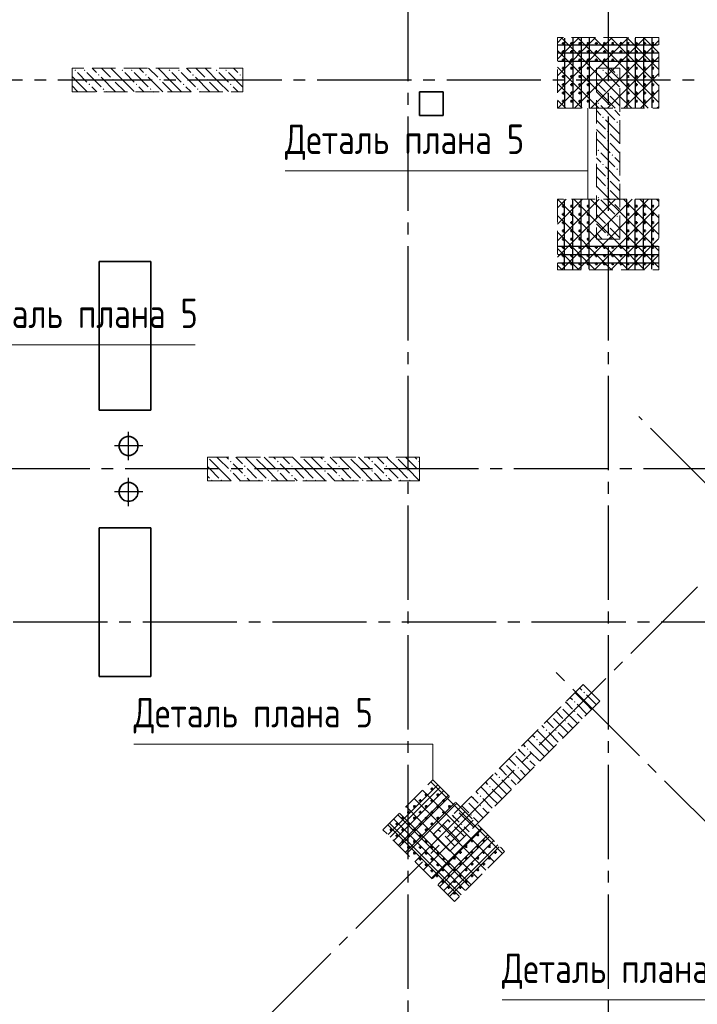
# Model space of a CAD drawing. Header units: millimetres. Extents: x 40580 to 1930067, y -240640 to 81020.
# Tile 190 of 256: x 682829 to 688580, y -219083 to -210728. Entities that reach past the tile are written whole.
import ezdxf

# ---------------------------------------------------------------- set-up
doc = ezdxf.new("R2010")
doc.units = ezdxf.units.MM
for name, pattern in [('______2', [270, 200, -70]), ('______5', [1100, 800, -100, 100, -100]), ('CENTER', [2, 1.25, -0.25, 0.25, -0.25])]:
    doc.linetypes.add(name, pattern=pattern)
for name, color, linetype, lineweight in [('Standard', 7, 'Continuous', 25), ('Вспомогательная арматура', 52, 'Continuous', 25), ('ЖБ Перекрытие верхний уровень', 7, 'Continuous', 35), ('ОСИ', 7, 'CENTER', 15), ('Примечания', 7, 'Continuous', 13)]:
    doc.layers.add(name, color=color, linetype=linetype, lineweight=lineweight)
doc.layers.add('ЖБ Пилон', color=7, linetype='______2', lineweight=13, true_color=0xa0a0a0)
doc.styles.add('GOST 2.304', font='isocpeur.ttf', dxfattribs={"width": 0.8})

msp = doc.modelspace()

# ---------------------------------------------------------------- hatches: boundary and pattern name
at = {"layer": 'ЖБ Пилон', "linetype": 'Continuous', "lineweight": -3, "transparency": 33554687}
for points in [[(683293.7, -211157.3), (683300.2, -211150.8), (683306.7, -211157.3), (683300.2, -211163.8)], [(683373.7, -211157.3), (683380.2, -211150.8), (683386.7, -211157.3), (683380.2, -211163.8)], [(683493.7, -211197.3), (683500.2, -211190.8), (683506.7, -211197.3), (683500.2, -211203.8)], [(683693.7, -211157.3), (683700.2, -211150.8), (683706.7, -211157.3), (683700.2, -211163.8)], [(683773.7, -211157.3), (683780.2, -211150.8), (683786.7, -211157.3), (683780.2, -211163.8)], [(683893.7, -211197.3), (683900.2, -211190.8), (683906.7, -211197.3), (683900.2, -211203.8)], [(684093.7, -211157.3), (684100.2, -211150.8), (684106.7, -211157.3), (684100.2, -211163.8)], [(684173.7, -211157.3), (684180.2, -211150.8), (684186.7, -211157.3), (684180.2, -211163.8)], [(684293.7, -211197.3), (684300.2, -211190.8), (684306.7, -211197.3), (684300.2, -211203.8)], [(684493.7, -211157.3), (684500.2, -211150.8), (684506.7, -211157.3), (684500.2, -211163.8)], [(684573.7, -211157.3), (684580.2, -211150.8), (684586.7, -211157.3), (684580.2, -211163.8)], [(684693.7, -211197.3), (684700.2, -211190.8), (684706.7, -211197.3), (684700.2, -211203.8)], [(687773.7, -211157.3), (687780.2, -211150.8), (687786.7, -211157.3), (687780.2, -211163.8)], [(687893.7, -211197.3), (687900.2, -211190.8), (687906.7, -211197.3), (687900.2, -211203.8)], [(683413.7, -211277.3), (683420.2, -211270.8), (683426.7, -211277.3), (683420.2, -211283.8)], [(683613.7, -211237.3), (683620.2, -211230.8), (683626.7, -211237.3), (683620.2, -211243.8)], [(683813.7, -211277.3), (683820.2, -211270.8), (683826.7, -211277.3), (683820.2, -211283.8)], [(684013.7, -211237.3), (684020.2, -211230.8), (684026.7, -211237.3), (684020.2, -211243.8)], [(684213.7, -211277.3), (684220.2, -211270.8), (684226.7, -211277.3), (684220.2, -211283.8)], [(684413.7, -211237.3), (684420.2, -211230.8), (684426.7, -211237.3), (684420.2, -211243.8)], [(684613.7, -211277.3), (684620.2, -211270.8), (684626.7, -211277.3), (684620.2, -211283.8)], [(687813.7, -211277.3), (687820.2, -211270.8), (687826.7, -211277.3), (687820.2, -211283.8)], [(683533.7, -211317.3), (683540.2, -211310.8), (683546.7, -211317.3), (683540.2, -211323.8)], [(683933.7, -211317.3), (683940.2, -211310.8), (683946.7, -211317.3), (683940.2, -211323.8)], [(684333.7, -211317.3), (684340.2, -211310.8), (684346.7, -211317.3), (684340.2, -211323.8)], [(687813.7, -211357.3), (687820.2, -211350.8), (687826.7, -211357.3), (687820.2, -211363.8)], [(687733.7, -211437.3), (687740.2, -211430.8), (687746.7, -211437.3), (687740.2, -211443.8)], [(687853.7, -211477.3), (687860.2, -211470.8), (687866.7, -211477.3), (687860.2, -211483.8)], [(687773.7, -211557.3), (687780.2, -211550.8), (687786.7, -211557.3), (687780.2, -211563.8)], [(687893.7, -211597.3), (687900.2, -211590.8), (687906.7, -211597.3), (687900.2, -211603.8)], [(687813.7, -211677.3), (687820.2, -211670.8), (687826.7, -211677.3), (687820.2, -211683.8)], [(687813.7, -211757.3), (687820.2, -211750.8), (687826.7, -211757.3), (687820.2, -211763.8)], [(687733.7, -211837.3), (687740.2, -211830.8), (687746.7, -211837.3), (687740.2, -211843.8)], [(687773.7, -211957.3), (687780.2, -211950.8), (687786.7, -211957.3), (687780.2, -211963.8)], [(687853.7, -211877.3), (687860.2, -211870.8), (687866.7, -211877.3), (687860.2, -211883.8)], [(687893.7, -211997.3), (687900.2, -211990.8), (687906.7, -211997.3), (687900.2, -212003.8)], [(687813.7, -212077.3), (687820.2, -212070.8), (687826.7, -212077.3), (687820.2, -212083.8)], [(687813.7, -212157.3), (687820.2, -212150.8), (687826.7, -212157.3), (687820.2, -212163.8)], [(687733.7, -212237.3), (687740.2, -212230.8), (687746.7, -212237.3), (687740.2, -212243.8)], [(687853.7, -212277.3), (687860.2, -212270.8), (687866.7, -212277.3), (687860.2, -212283.8)], [(687773.7, -212357.3), (687780.2, -212350.8), (687786.7, -212357.3), (687780.2, -212363.8)], [(687893.7, -212397.3), (687900.2, -212390.8), (687906.7, -212397.3), (687900.2, -212403.8)], [(687813.7, -212477.3), (687820.2, -212470.8), (687826.7, -212477.3), (687820.2, -212483.8)], [(687813.7, -212557.3), (687820.2, -212550.8), (687826.7, -212557.3), (687820.2, -212563.8)], [(684423.6, -214440.4), (684423.3, -214440.7), (684423.3, -214440.4)], [(684823.6, -214440.4), (684820.2, -214443.8), (684816.9, -214440.4)], [(685223.6, -214440.4), (685220.2, -214443.8), (685216.9, -214440.4)], [(685623.6, -214440.4), (685620.2, -214443.8), (685616.9, -214440.4)], [(686023.6, -214440.4), (686020.2, -214443.8), (686016.9, -214440.4)], [(684613.7, -214477.3), (684620.2, -214470.8), (684626.7, -214477.3), (684620.2, -214483.8)], [(684733.7, -214517.3), (684740.2, -214510.8), (684746.7, -214517.3), (684740.2, -214523.8)], [(685013.7, -214477.3), (685020.2, -214470.8), (685026.7, -214477.3), (685020.2, -214483.8)], [(685133.7, -214517.3), (685140.2, -214510.8), (685146.7, -214517.3), (685140.2, -214523.8)], [(685413.7, -214477.3), (685420.2, -214470.8), (685426.7, -214477.3), (685420.2, -214483.8)], [(685533.7, -214517.3), (685540.2, -214510.8), (685546.7, -214517.3), (685540.2, -214523.8)], [(685813.7, -214477.3), (685820.2, -214470.8), (685826.7, -214477.3), (685820.2, -214483.8)], [(685933.7, -214517.3), (685940.2, -214510.8), (685946.7, -214517.3), (685940.2, -214523.8)], [(686213.7, -214477.3), (686220.2, -214470.8), (686223.3, -214473.8), (686223.3, -214480.7), (686220.2, -214483.8)], [(684613.7, -214557.3), (684620.2, -214550.8), (684626.7, -214557.3), (684620.2, -214563.8)], [(684733.7, -214597.3), (684740.2, -214590.8), (684746.7, -214597.3), (684740.2, -214603.8)], [(685013.7, -214557.3), (685020.2, -214550.8), (685026.7, -214557.3), (685020.2, -214563.8)], [(685133.7, -214597.3), (685140.2, -214590.8), (685146.7, -214597.3), (685140.2, -214603.8)], [(685413.7, -214557.3), (685420.2, -214550.8), (685426.7, -214557.3), (685420.2, -214563.8)], [(685533.7, -214597.3), (685540.2, -214590.8), (685546.7, -214597.3), (685540.2, -214603.8)], [(685813.7, -214557.3), (685820.2, -214550.8), (685826.7, -214557.3), (685820.2, -214563.8)], [(685933.7, -214597.3), (685940.2, -214590.8), (685946.7, -214597.3), (685940.2, -214603.8)], [(686213.7, -214557.3), (686220.2, -214550.8), (686223.3, -214553.8), (686223.3, -214560.7), (686220.2, -214563.8)], [(684453.7, -214637.3), (684460.2, -214630.8), (684466.7, -214637.3), (684463.6, -214640.4), (684456.9, -214640.4)], [(684533.7, -214637.3), (684540.2, -214630.8), (684546.7, -214637.3), (684543.6, -214640.4), (684536.9, -214640.4)], [(684853.7, -214637.3), (684860.2, -214630.8), (684866.7, -214637.3), (684863.6, -214640.4), (684856.9, -214640.4)], [(684933.7, -214637.3), (684940.2, -214630.8), (684946.7, -214637.3), (684943.6, -214640.4), (684936.9, -214640.4)], [(685253.7, -214637.3), (685260.2, -214630.8), (685266.7, -214637.3), (685263.6, -214640.4), (685256.9, -214640.4)], [(685333.7, -214637.3), (685340.2, -214630.8), (685346.7, -214637.3), (685343.6, -214640.4), (685336.9, -214640.4)], [(685653.7, -214637.3), (685660.2, -214630.8), (685666.7, -214637.3), (685663.6, -214640.4), (685656.9, -214640.4)], [(685733.7, -214637.3), (685740.2, -214630.8), (685746.7, -214637.3), (685743.6, -214640.4), (685736.9, -214640.4)], [(686053.7, -214637.3), (686060.2, -214630.8), (686066.7, -214637.3), (686063.6, -214640.4), (686056.9, -214640.4)], [(686133.7, -214637.3), (686140.2, -214630.8), (686146.7, -214637.3), (686143.6, -214640.4), (686136.9, -214640.4)], [(687613.7, -216437.3), (687620.2, -216430.8), (687626.7, -216437.3), (687620.2, -216443.8)], [(687533.7, -216517.3), (687540.2, -216510.8), (687546.7, -216517.3), (687540.2, -216523.8)], [(687424.8, -216555.4), (687426.7, -216557.3), (687420.2, -216563.8), (687418.3, -216561.9)], [(687533.7, -216597.3), (687540.2, -216590.8), (687546.7, -216597.3), (687540.2, -216603.8)], [(687344.8, -216635.4), (687346.7, -216637.3), (687340.2, -216643.8), (687338.3, -216641.9)], [(687453.7, -216677.3), (687460.2, -216670.8), (687466.7, -216677.3), (687460.2, -216683.8)], [(687293.7, -216757.3), (687300.2, -216750.8), (687306.7, -216757.3), (687300.2, -216763.8)], [(687373.7, -216757.3), (687380.2, -216750.8), (687386.7, -216757.3), (687380.2, -216763.8)], [(687213.7, -216837.3), (687220.2, -216830.8), (687226.7, -216837.3), (687220.2, -216843.8)], [(687024.8, -216955.4), (687026.7, -216957.3), (687020.2, -216963.8), (687018.3, -216961.9)], [(687133.7, -216917.3), (687140.2, -216910.8), (687146.7, -216917.3), (687140.2, -216923.8)], [(686944.8, -217035.4), (686946.7, -217037.3), (686940.2, -217043.8), (686938.3, -217041.9)], [(687133.7, -216997.3), (687140.2, -216990.8), (687146.7, -216997.3), (687140.2, -217003.8)], [(687053.7, -217077.3), (687060.2, -217070.8), (687066.7, -217077.3), (687060.2, -217083.8)], [(686893.7, -217157.3), (686900.2, -217150.8), (686906.7, -217157.3), (686900.2, -217163.8)], [(686973.7, -217157.3), (686980.2, -217150.8), (686986.7, -217157.3), (686980.2, -217163.8)], [(686813.7, -217237.3), (686820.2, -217230.8), (686826.7, -217237.3), (686820.2, -217243.8)], [(686624.8, -217355.4), (686626.7, -217357.3), (686620.2, -217363.8), (686618.3, -217361.9)], [(686733.7, -217317.3), (686740.2, -217310.8), (686746.7, -217317.3), (686740.2, -217323.8)], [(686544.8, -217435.4), (686546.7, -217437.3), (686540.2, -217443.8), (686538.3, -217441.9)], [(686733.7, -217397.3), (686740.2, -217390.8), (686746.7, -217397.3), (686740.2, -217403.8)], [(686653.7, -217477.3), (686660.2, -217470.8), (686666.7, -217477.3), (686660.2, -217483.8)], [(686413.7, -217637.3), (686420.2, -217630.8), (686426.7, -217637.3), (686420.2, -217643.8)], [(686493.7, -217557.3), (686500.2, -217550.8), (686506.7, -217557.3), (686500.2, -217563.8)], [(686573.7, -217557.3), (686580.2, -217550.8), (686586.7, -217557.3), (686580.2, -217563.8)]]:
    msp.add_hatch(color=7, dxfattribs=at).paths.add_polyline_path(points, flags=16)

# ---------------------------------------------------------------- linework, layer by layer
at = {"color": 7, "linetype": 'Continuous', "lineweight": 50, "transparency": 33554687}
for centre in [(687443.3, -210930.4), (687513.3, -210930.4), (687583.3, -210930.4), (687653.3, -210930.4), (687723.3, -210930.4), (687793.3, -210930.4), (687863.3, -210930.4), (687933.3, -210930.4), (687993.3, -210930.4), (688063.3, -210930.4), (688133.3, -210930.4), (688203.3, -210930.4), (687443.3, -211000.4), (687513.3, -211000.4), (687583.3, -211000.4), (687653.3, -211000.4), (687723.3, -211000.4), (687793.3, -211000.4), (687863.3, -211000.4), (687933.3, -211000.4), (687993.3, -211000.4), (688063.3, -211000.4), (688133.3, -211000.4), (688203.3, -211000.4), (687443.3, -211070.4), (687513.3, -211070.4), (687583.3, -211070.4), (687653.3, -211070.4), (687723.3, -211070.4), (687793.3, -211070.4), (687863.3, -211070.4), (687933.3, -211070.4), (687993.3, -211070.4), (688063.3, -211070.4), (688133.3, -211070.4), (688203.3, -211070.4), (687443.3, -211140.4), (687513.3, -211140.4), (687583.3, -211140.4), (687653.3, -211140.4), (687993.3, -211140.4), (688063.3, -211140.4), (688133.3, -211140.4), (688203.3, -211140.4), (687443.3, -211210.4), (687443.3, -211280.4), (687513.3, -211210.4), (687513.3, -211280.4), (687583.3, -211210.4), (687583.3, -211280.4), (687653.3, -211210.4), (687653.3, -211280.4), (687993.3, -211210.4), (687993.3, -211280.4), (688063.3, -211210.4), (688063.3, -211280.4), (688133.3, -211210.4), (688133.3, -211280.4), (688203.3, -211210.4), (688203.3, -211280.4), (687443.3, -211350.4), (687513.3, -211350.4), (687583.3, -211350.4), (687653.3, -211350.4), (687993.3, -211350.4), (688063.3, -211350.4), (688133.3, -211350.4), (688203.3, -211350.4), (687443.3, -211420.4), (687513.3, -211420.4), (687583.3, -211420.4), (687653.3, -211420.4), (687993.3, -211420.4), (688063.3, -211420.4), (688133.3, -211420.4), (688203.3, -211420.4), (687443.3, -212310.4), (687513.3, -212310.4), (687583.3, -212310.4), (687653.3, -212310.4), (687993.3, -212310.4), (688063.3, -212310.4), (688133.3, -212310.4), (688203.3, -212310.4), (687443.3, -212380.4), (687443.3, -212450.4), (687513.3, -212380.4), (687513.3, -212450.4), (687583.3, -212380.4), (687583.3, -212450.4), (687653.3, -212380.4), (687653.3, -212450.4), (687993.3, -212380.4), (687993.3, -212450.4), (688063.3, -212380.4), (688063.3, -212450.4), (688133.3, -212380.4), (688133.3, -212450.4), (688203.3, -212380.4), (688203.3, -212450.4), (687443.3, -212520.4), (687513.3, -212520.4), (687583.3, -212520.4), (687653.3, -212520.4), (687993.3, -212520.4), (688063.3, -212520.4), (688133.3, -212520.4), (688203.3, -212520.4), (687443.3, -212590.4), (687513.3, -212590.4), (687583.3, -212590.4), (687653.3, -212590.4), (687993.3, -212590.4), (688063.3, -212590.4), (688133.3, -212590.4), (688203.3, -212590.4), (687443.3, -212660.4), (687513.3, -212660.4), (687583.3, -212660.4), (687653.3, -212660.4), (687723.3, -212660.4), (687793.3, -212660.4), (687863.3, -212660.4), (687933.3, -212660.4), (687993.3, -212660.4), (688063.3, -212660.4), (688133.3, -212660.4), (688203.3, -212660.4), (687443.3, -212730.4), (687513.3, -212730.4), (687583.3, -212730.4), (687653.3, -212730.4), (687723.3, -212730.4), (687793.3, -212730.4), (687863.3, -212730.4), (687933.3, -212730.4), (687993.3, -212730.4), (688063.3, -212730.4), (688133.3, -212730.4), (688203.3, -212730.4), (687443.3, -212800.4), (687513.3, -212800.4), (687583.3, -212800.4), (687653.3, -212800.4), (687723.3, -212800.4), (687793.3, -212800.4), (687863.3, -212800.4), (687933.3, -212800.4), (687993.3, -212800.4), (688063.3, -212800.4), (688133.3, -212800.4), (688203.3, -212800.4), (686328.8, -217255.4), (686229.8, -217354.4), (686279.3, -217304.9), (686328.8, -217354.4), (686378.3, -217304.9), (686427.8, -217354.4), (686130.8, -217453.4), (686180.3, -217403.9), (686229.8, -217453.4), (686279.3, -217403.9), (686328.8, -217453.4), (686378.3, -217403.9), (686427.8, -217453.4), (686477.3, -217403.9), (686031.8, -217552.4), (686081.3, -217502.9), (686130.8, -217552.4), (686180.3, -217502.9), (686229.8, -217552.4), (686279.3, -217502.9), (686328.8, -217552.4), (686378.3, -217502.9), (685982.3, -217601.9), (686081.3, -217601.9), (686180.3, -217601.9), (686279.3, -217601.9), (686031.8, -217651.4), (686081.3, -217700.9), (686130.8, -217651.4), (686180.3, -217700.9), (686229.8, -217651.4), (686279.3, -217700.9), (686668.2, -217693.8), (686717.7, -217644.3), (686767.2, -217693.8), (686130.8, -217750.4), (686180.3, -217799.9), (686229.8, -217750.4), (686279.3, -217799.9), (686328.8, -217750.4), (686378.3, -217799.9), (686569.2, -217792.8), (686618.7, -217743.3), (686668.2, -217792.8), (686717.7, -217743.3), (686767.2, -217792.8), (686816.7, -217743.3), (686866.2, -217792.8), (686229.8, -217849.4), (686328.8, -217849.4), (686427.8, -217849.4), (686519.7, -217842.3), (686618.7, -217842.3), (686717.7, -217842.3), (686816.7, -217842.3), (686279.3, -217898.9), (686328.8, -217948.4), (686378.3, -217898.9), (686420.7, -217941.3), (686470.2, -217891.8), (686519.7, -217941.3), (686569.2, -217891.8), (686618.7, -217941.3), (686668.2, -217891.8), (686717.7, -217941.3), (686767.2, -217891.8), (686371.2, -217990.8), (686420.7, -218040.3), (686470.2, -217990.8), (686519.7, -218040.3), (686569.2, -217990.8), (686618.7, -218040.3), (686668.2, -217990.8), (686470.2, -218089.8), (686519.7, -218139.3), (686569.2, -218089.8)]:
    msp.add_circle(centre, 5, dxfattribs=at)
at = {"layer": 'Standard', "color": 8, "linetype": '______5', "lineweight": -3, "transparency": 33554687}
for p, q in [((683753.3, -214464.9), (683753.3, -214225.9)), ((683872.8, -214345.4), (683633.8, -214345.4)), ((683753.3, -214854.9), (683753.3, -214615.9)), ((683872.8, -214735.4), (683633.8, -214735.4))]:
    msp.add_line(p, q, dxfattribs=at)
at = {"layer": 'Вспомогательная арматура', "color": 7, "linetype": 'Continuous', "lineweight": 25, "transparency": 33554687}
for p, q in [((687398.3, -210940.4), (688248.3, -210940.4)), ((687453.3, -210885.4), (687453.3, -211475.4)), ((687523.3, -210885.4), (687523.3, -211475.4)), ((687593.3, -210885.4), (687593.3, -211475.4)), ((687663.3, -210885.4), (687663.3, -211475.4)), ((687983.3, -210885.4), (687983.3, -211475.4)), ((688053.3, -210885.4), (688053.3, -211475.4)), ((688123.3, -210885.4), (688123.3, -211475.4)), ((688193.3, -210885.4), (688193.3, -211475.4)), ((687398.3, -211010.4), (688248.3, -211010.4)), ((687398.3, -211080.4), (688248.3, -211080.4)), ((687453.3, -212845.4), (687453.3, -212255.4)), ((687523.3, -212845.4), (687523.3, -212255.4)), ((687593.3, -212845.4), (687593.3, -212255.4)), ((687663.3, -212845.4), (687663.3, -212255.4)), ((687983.3, -212845.4), (687983.3, -212255.4)), ((688053.3, -212845.4), (688053.3, -212255.4)), ((688123.3, -212845.4), (688123.3, -212255.4)), ((688193.3, -212845.4), (688193.3, -212255.4)), ((687398.3, -212650.4), (688248.3, -212650.4)), ((687398.3, -212720.4), (688248.3, -212720.4)), ((687398.3, -212790.4), (688248.3, -212790.4)), ((685957.6, -217640.8), (686374.8, -217223.6)), ((686007.1, -217690.3), (686424.3, -217273.1)), ((686056.6, -217739.8), (686473.8, -217322.6)), ((686106.1, -217789.3), (686523.3, -217372.1)), ((686056.6, -217464), (686657.6, -218065)), ((686007.1, -217513.5), (686608.1, -218114.5)), ((685957.6, -217563), (686558.6, -218164)), ((686332.3, -218015.5), (686749.5, -217598.3)), ((686381.8, -218065), (686799, -217647.8)), ((686431.3, -218114.5), (686848.5, -217697.3)), ((686480.8, -218164), (686898, -217746.8))]:
    msp.add_line(p, q, dxfattribs=at)
at = {"layer": 'ЖБ Перекрытие верхний уровень', "transparency": 33554687}
for p, q in [((686423.3, -211340.4), (686223.3, -211340.4)), ((686223.3, -211340.4), (686223.3, -211540.4)), ((686423.3, -211540.4), (686423.3, -211340.4)), ((686223.3, -211540.4), (686423.3, -211540.4)), ((683943.3, -212780.4), (683503.3, -212780.4)), ((683503.3, -212780.4), (683503.3, -214040.4)), ((683943.3, -214040.4), (683943.3, -212780.4)), ((683503.3, -214040.4), (683603.3, -214040.4)), ((683603.3, -214040.4), (683943.3, -214040.4)), ((683696.2, -214288.4), (683681.4, -214308.8)), ((683716.7, -214273.6), (683696.2, -214288.4)), ((683740.7, -214265.8), (683716.7, -214273.6)), ((683765.9, -214265.8), (683740.7, -214265.8)), ((683789.9, -214273.6), (683765.9, -214265.8)), ((683810.3, -214288.4), (683789.9, -214273.6)), ((683825.1, -214308.8), (683810.3, -214288.4)), ((683681.4, -214308.8), (683673.6, -214332.8)), ((683673.6, -214332.8), (683673.6, -214358)), ((683673.6, -214358), (683681.4, -214382)), ((683832.9, -214332.8), (683825.1, -214308.8)), ((683825.1, -214382), (683832.9, -214358)), ((683832.9, -214358), (683832.9, -214332.8)), ((683681.4, -214382), (683696.2, -214402.5)), ((683696.2, -214402.5), (683716.7, -214417.3)), ((683716.7, -214417.3), (683740.7, -214425.1)), ((683740.7, -214425.1), (683765.9, -214425.1)), ((683765.9, -214425.1), (683789.9, -214417.3)), ((683789.9, -214417.3), (683810.3, -214402.5)), ((683810.3, -214402.5), (683825.1, -214382)), ((683681.4, -214698.8), (683673.6, -214722.8)), ((683696.2, -214678.4), (683681.4, -214698.8)), ((683716.7, -214663.6), (683696.2, -214678.4)), ((683740.7, -214655.8), (683716.7, -214663.6)), ((683765.9, -214655.8), (683740.7, -214655.8)), ((683789.9, -214663.6), (683765.9, -214655.8)), ((683810.3, -214678.4), (683789.9, -214663.6)), ((683825.1, -214698.8), (683810.3, -214678.4)), ((683832.9, -214722.8), (683825.1, -214698.8)), ((683673.6, -214722.8), (683673.6, -214748)), ((683673.6, -214748), (683681.4, -214772.1)), ((683681.4, -214772.1), (683696.2, -214792.5)), ((683696.2, -214792.5), (683716.7, -214807.3)), ((683789.9, -214807.3), (683810.3, -214792.5)), ((683810.3, -214792.5), (683825.1, -214772.1)), ((683825.1, -214772.1), (683832.9, -214748)), ((683832.9, -214748), (683832.9, -214722.8)), ((683716.7, -214807.3), (683740.7, -214815.1)), ((683740.7, -214815.1), (683765.9, -214815.1)), ((683765.9, -214815.1), (683789.9, -214807.3)), ((683943.3, -215040.4), (683503.3, -215040.4)), ((683503.3, -215040.4), (683503.3, -216300.4)), ((683943.3, -216300.4), (683943.3, -215040.4)), ((683503.3, -216300.4), (683943.3, -216300.4))]:
    msp.add_line(p, q, dxfattribs=at)
at = {"layer": 'ЖБ Пилон', "color": 253, "linetype": '______2', "lineweight": 13, "true_color": 0xa0a0a0, "transparency": 33554687}
for p, q in [((684723.3, -211140.4), (683273.3, -211140.4)), ((683273.3, -211140.4), (683273.3, -211340.4)), ((684723.3, -211340.4), (684723.3, -211140.4)), ((687723.3, -211140.4), (687723.3, -212590.4)), ((687923.3, -211140.4), (687723.3, -211140.4)), ((687923.3, -212590.4), (687923.3, -211140.4)), ((683273.3, -211340.4), (684723.3, -211340.4)), ((687723.3, -212590.4), (687923.3, -212590.4)), ((686223.3, -214440.4), (684423.3, -214440.4)), ((684423.3, -214440.4), (684423.3, -214640.4)), ((686223.3, -214640.4), (686223.3, -214440.4)), ((684423.3, -214640.4), (686223.3, -214640.4)), ((687612.2, -216368), (686339.4, -217640.8)), ((687753.6, -216509.4), (687612.2, -216368)), ((686480.8, -217782.2), (687753.6, -216509.4)), ((686339.4, -217640.8), (686480.8, -217782.2))]:
    msp.add_line(p, q, dxfattribs=at)
at = {"layer": 'ЖБ Пилон', "color": 9, "linetype": 'Continuous', "lineweight": -3, "true_color": 0xc7c7c7, "transparency": 33554687}
for p, q in [((683320.2, -211177.3), (683400.2, -211257.3)), ((683400.2, -211177.3), (683520.2, -211297.3)), ((683443.4, -211140.4), (683480.2, -211177.3)), ((683523.4, -211140.4), (683600.2, -211217.3)), ((683720.2, -211257.3), (683603.4, -211140.4)), ((683720.2, -211177.3), (683800.2, -211257.3)), ((683800.2, -211177.3), (683920.2, -211297.3)), ((683843.4, -211140.4), (683880.2, -211177.3)), ((683923.4, -211140.4), (684000.2, -211217.3)), ((684120.2, -211257.3), (684003.4, -211140.4)), ((684120.2, -211177.3), (684200.2, -211257.3)), ((684200.2, -211177.3), (684320.2, -211297.3)), ((684243.4, -211140.4), (684280.2, -211177.3)), ((684323.4, -211140.4), (684400.2, -211217.3)), ((684520.2, -211257.3), (684403.4, -211140.4)), ((684520.2, -211177.3), (684600.2, -211257.3)), ((684600.2, -211177.3), (684720.2, -211297.3)), ((684643.4, -211140.4), (684680.2, -211177.3)), ((687723.3, -211180.3), (687800.2, -211257.3)), ((687800.2, -211177.3), (687920.2, -211297.3)), ((687843.4, -211140.4), (687880.2, -211177.3)), ((683320.2, -211257.3), (683273.3, -211210.3)), ((683320.2, -211257.3), (683400.2, -211337.3)), ((683640.2, -211337.3), (683520.2, -211217.3)), ((683640.2, -211257.3), (683720.2, -211337.3)), ((683720.2, -211257.3), (683800.2, -211337.3)), ((684040.2, -211337.3), (683920.2, -211217.3)), ((684040.2, -211257.3), (684120.2, -211337.3)), ((684120.2, -211257.3), (684200.2, -211337.3)), ((684440.2, -211337.3), (684320.2, -211217.3)), ((684440.2, -211257.3), (684520.2, -211337.3)), ((684520.2, -211257.3), (684600.2, -211337.3)), ((684723.3, -211220.3), (684720.2, -211217.3)), ((687723.3, -211260.3), (687800.2, -211337.3)), ((687923.3, -211220.3), (687920.2, -211217.3)), ((683273.3, -211290.3), (683320.2, -211337.3)), ((683320.2, -211337.3), (683323.4, -211340.4)), ((683480.2, -211337.3), (683440.2, -211297.3)), ((683483.4, -211340.4), (683480.2, -211337.3)), ((683560.2, -211337.3), (683563.4, -211340.4)), ((683640.2, -211337.3), (683643.4, -211340.4)), ((683720.2, -211337.3), (683723.4, -211340.4)), ((683880.2, -211337.3), (683840.2, -211297.3)), ((683883.4, -211340.4), (683880.2, -211337.3)), ((683960.2, -211337.3), (683963.4, -211340.4)), ((684040.2, -211337.3), (684043.4, -211340.4)), ((684120.2, -211337.3), (684123.4, -211340.4)), ((684280.2, -211337.3), (684240.2, -211297.3)), ((684283.4, -211340.4), (684280.2, -211337.3)), ((684360.2, -211337.3), (684363.4, -211340.4)), ((684440.2, -211337.3), (684443.4, -211340.4)), ((684520.2, -211337.3), (684523.4, -211340.4)), ((684680.2, -211337.3), (684640.2, -211297.3)), ((684683.4, -211340.4), (684680.2, -211337.3)), ((687723.3, -211340.3), (687840.2, -211457.3)), ((687880.2, -211337.3), (687840.2, -211297.3)), ((687920.2, -211377.3), (687880.2, -211337.3)), ((687840.2, -211377.3), (687923.3, -211460.3)), ((687760.2, -211537.3), (687723.3, -211500.3)), ((687760.2, -211457.3), (687880.2, -211577.3)), ((687880.2, -211497.3), (687923.3, -211540.3)), ((687723.3, -211580.3), (687800.2, -211657.3)), ((687800.2, -211577.3), (687920.2, -211697.3)), ((687923.3, -211620.3), (687920.2, -211617.3)), ((687723.3, -211660.3), (687800.2, -211737.3)), ((687880.2, -211737.3), (687840.2, -211697.3)), ((687723.3, -211740.3), (687840.2, -211857.3)), ((687840.2, -211777.3), (687923.3, -211860.3)), ((687920.2, -211777.3), (687880.2, -211737.3)), ((687760.2, -211857.3), (687880.2, -211977.3)), ((687760.2, -211937.3), (687723.3, -211900.3)), ((687880.2, -211897.3), (687923.3, -211940.3)), ((687723.3, -211980.3), (687800.2, -212057.3)), ((687800.2, -211977.3), (687920.2, -212097.3)), ((687923.3, -212020.3), (687920.2, -212017.3)), ((687723.3, -212060.3), (687800.2, -212137.3)), ((687880.2, -212137.3), (687840.2, -212097.3)), ((687723.3, -212140.3), (687840.2, -212257.3)), ((687840.2, -212177.3), (687923.3, -212260.3)), ((687920.2, -212177.3), (687880.2, -212137.3)), ((687760.2, -212257.3), (687880.2, -212377.3)), ((687760.2, -212337.3), (687723.3, -212300.3)), ((687880.2, -212297.3), (687923.3, -212340.3)), ((687723.3, -212380.3), (687800.2, -212457.3)), ((687800.2, -212377.3), (687920.2, -212497.3)), ((687923.3, -212420.3), (687920.2, -212417.3)), ((687723.3, -212460.3), (687800.2, -212537.3)), ((687880.2, -212537.3), (687840.2, -212497.3)), ((687723.3, -212540.3), (687773.4, -212590.4)), ((687840.2, -212577.3), (687853.4, -212590.4)), ((687920.2, -212577.3), (687880.2, -212537.3)), ((684440.2, -214457.3), (684520.2, -214537.3)), ((684520.2, -214457.3), (684503.4, -214440.4)), ((684520.2, -214457.3), (684600.2, -214537.3)), ((684583.4, -214440.4), (684600.2, -214457.3)), ((684663.4, -214440.4), (684720.2, -214497.3)), ((684840.2, -214537.3), (684743.4, -214440.4)), ((684840.2, -214457.3), (684920.2, -214537.3)), ((684920.2, -214457.3), (684903.4, -214440.4)), ((684920.2, -214457.3), (685000.2, -214537.3)), ((684983.4, -214440.4), (685000.2, -214457.3)), ((685063.4, -214440.4), (685120.2, -214497.3)), ((685240.2, -214537.3), (685143.4, -214440.4)), ((685240.2, -214457.3), (685320.2, -214537.3)), ((685320.2, -214457.3), (685303.4, -214440.4)), ((685320.2, -214457.3), (685400.2, -214537.3)), ((685383.4, -214440.4), (685400.2, -214457.3)), ((685463.4, -214440.4), (685520.2, -214497.3)), ((685640.2, -214537.3), (685543.4, -214440.4)), ((685640.2, -214457.3), (685720.2, -214537.3)), ((685720.2, -214457.3), (685703.4, -214440.4)), ((685720.2, -214457.3), (685800.2, -214537.3)), ((685783.4, -214440.4), (685800.2, -214457.3)), ((685863.4, -214440.4), (685920.2, -214497.3)), ((686040.2, -214537.3), (685943.4, -214440.4)), ((686040.2, -214457.3), (686120.2, -214537.3)), ((686120.2, -214457.3), (686103.4, -214440.4)), ((686120.2, -214457.3), (686200.2, -214537.3)), ((686183.4, -214440.4), (686200.2, -214457.3)), ((684440.2, -214537.3), (684423.3, -214520.3)), ((684440.2, -214537.3), (684520.2, -214617.3)), ((684520.2, -214537.3), (684623.4, -214640.4)), ((684680.2, -214537.3), (684640.2, -214497.3)), ((684720.2, -214577.3), (684680.2, -214537.3)), ((684760.2, -214537.3), (684840.2, -214617.3)), ((684840.2, -214537.3), (684920.2, -214617.3)), ((684920.2, -214537.3), (685023.4, -214640.4)), ((685080.2, -214537.3), (685040.2, -214497.3)), ((685120.2, -214577.3), (685080.2, -214537.3)), ((685160.2, -214537.3), (685240.2, -214617.3)), ((685240.2, -214537.3), (685320.2, -214617.3)), ((685320.2, -214537.3), (685423.4, -214640.4)), ((685480.2, -214537.3), (685440.2, -214497.3)), ((685520.2, -214577.3), (685480.2, -214537.3)), ((685560.2, -214537.3), (685640.2, -214617.3)), ((685640.2, -214537.3), (685720.2, -214617.3)), ((685720.2, -214537.3), (685823.4, -214640.4)), ((685880.2, -214537.3), (685840.2, -214497.3)), ((685920.2, -214577.3), (685880.2, -214537.3)), ((685960.2, -214537.3), (686040.2, -214617.3)), ((686040.2, -214537.3), (686120.2, -214617.3)), ((686120.2, -214537.3), (686223.3, -214640.3)), ((684423.3, -214600.3), (684440.2, -214617.3)), ((684640.2, -214577.3), (684703.4, -214640.4)), ((684760.2, -214617.3), (684783.4, -214640.4)), ((685040.2, -214577.3), (685103.4, -214640.4)), ((685160.2, -214617.3), (685183.4, -214640.4)), ((685440.2, -214577.3), (685503.4, -214640.4)), ((685560.2, -214617.3), (685583.4, -214640.4)), ((685840.2, -214577.3), (685903.4, -214640.4)), ((685960.2, -214617.3), (685983.4, -214640.4)), ((687640.2, -216537.3), (687541.6, -216438.6)), ((687581.6, -216398.6), (687600.2, -216417.3)), ((687640.2, -216457.3), (687720.2, -216537.3)), ((687480.2, -216537.3), (687461.6, -216518.6)), ((687520.2, -216577.3), (687480.2, -216537.3)), ((687501.6, -216478.6), (687520.2, -216497.3)), ((687560.2, -216537.3), (687640.2, -216617.3)), ((687640.2, -216537.3), (687683, -216580.1)), ((687720.2, -216537.3), (687723, -216540.1)), ((687381.6, -216598.6), (687440.2, -216657.3)), ((687440.2, -216577.3), (687560.2, -216697.3)), ((687560.2, -216617.3), (687603, -216660.1)), ((687320.2, -216697.3), (687301.6, -216678.6)), ((687360.2, -216737.3), (687320.2, -216697.3)), ((687360.2, -216657.3), (687480.2, -216777.3)), ((687480.2, -216697.3), (687523, -216740.1)), ((687320.2, -216857.3), (687221.6, -216758.6)), ((687261.6, -216718.6), (687280.2, -216737.3)), ((687320.2, -216777.3), (687400.2, -216857.3)), ((687400.2, -216777.3), (687443, -216820.1)), ((687101.6, -216878.6), (687120.2, -216897.3)), ((687240.2, -216937.3), (687141.6, -216838.6)), ((687181.6, -216798.6), (687200.2, -216817.3)), ((687240.2, -216857.3), (687320.2, -216937.3)), ((687320.2, -216857.3), (687363, -216900.1)), ((687080.2, -216937.3), (687061.6, -216918.6)), ((687120.2, -216977.3), (687080.2, -216937.3)), ((687160.2, -216937.3), (687240.2, -217017.3)), ((687240.2, -216937.3), (687283, -216980.1)), ((687320.2, -216937.3), (687323, -216940.1)), ((686981.6, -216998.6), (687040.2, -217057.3)), ((687040.2, -216977.3), (687160.2, -217097.3)), ((687160.2, -217017.3), (687203, -217060.1)), ((686861.6, -217118.6), (686880.2, -217137.3)), ((686920.2, -217097.3), (686901.6, -217078.6)), ((686960.2, -217137.3), (686920.2, -217097.3)), ((686960.2, -217057.3), (687080.2, -217177.3)), ((687080.2, -217097.3), (687123, -217140.1)), ((686781.6, -217198.6), (686800.2, -217217.3)), ((686920.2, -217257.3), (686821.6, -217158.6)), ((686920.2, -217177.3), (687000.2, -217257.3)), ((687000.2, -217177.3), (687043, -217220.1)), ((686701.6, -217278.6), (686720.2, -217297.3)), ((686840.2, -217337.3), (686741.6, -217238.6)), ((686840.2, -217257.3), (686920.2, -217337.3)), ((686920.2, -217257.3), (686963, -217300.1)), ((686640.2, -217377.3), (686760.2, -217497.3)), ((686680.2, -217337.3), (686661.6, -217318.6)), ((686720.2, -217377.3), (686680.2, -217337.3)), ((686760.2, -217337.3), (686840.2, -217417.3)), ((686840.2, -217337.3), (686883, -217380.1)), ((686920.2, -217337.3), (686923, -217340.1)), ((686560.2, -217457.3), (686680.2, -217577.3)), ((686581.6, -217398.6), (686640.2, -217457.3)), ((686760.2, -217417.3), (686803, -217460.1)), ((686461.6, -217518.6), (686480.2, -217537.3)), ((686520.2, -217497.3), (686501.6, -217478.6)), ((686560.2, -217537.3), (686520.2, -217497.3)), ((686680.2, -217497.3), (686723, -217540.1)), ((686381.6, -217598.6), (686400.2, -217617.3)), ((686520.2, -217657.3), (686421.6, -217558.6)), ((686520.2, -217577.3), (686600.2, -217657.3)), ((686600.2, -217577.3), (686643, -217620.1)), ((686440.2, -217737.3), (686341.6, -217638.6)), ((686440.2, -217657.3), (686520.2, -217737.3)), ((686520.2, -217657.3), (686563, -217700.1)), ((686440.2, -217737.3), (686483, -217780.1)), ((686520.2, -217737.3), (686523, -217740.1))]:
    msp.add_line(p, q, dxfattribs=at)
at = {"layer": 'ОСИ', "color": 8, "linetype": '______5', "lineweight": -3, "transparency": 33554687}
for p, q in [((686123.3, -182950.4), (686123.3, -233270.4)), ((687823.3, -182950.4), (687823.3, -233270.4)), ((681014.9, -223106.7), (699671.2, -204450.4)), ((693853.3, -211240.4), (676099.3, -211240.4)), ((694970.5, -220982.6), (688083.5, -214095.6)), ((701023.3, -214540.4), (676099.3, -214540.4)), ((705573.3, -215840.4), (676099.3, -215840.4)), ((705573.3, -215840.4), (676099.3, -215840.4)), ((693535, -222418.1), (687318.8, -216201.9))]:
    msp.add_line(p, q, dxfattribs=at)
at = {"layer": 'Примечания', "color": 252, "linetype": 'Continuous', "lineweight": 13, "true_color": 0x8f8f8f, "transparency": 33554687}
for p, q in [((687393.3, -210924.2), (687437.1, -210880.4)), ((687393.3, -211064.2), (687577.1, -210880.4)), ((687393.3, -211204.2), (687717.1, -210880.4)), ((687393.3, -211344.2), (687857.1, -210880.4)), ((687423.4, -210880.4), (687920.2, -211377.3)), ((687563.4, -210880.4), (687920.2, -211237.3)), ((687703.4, -210880.4), (687920.2, -211097.3)), ((687843.4, -210880.4), (687920.2, -210957.3)), ((687920.2, -210957.3), (687997.1, -210880.4)), ((687920.2, -211097.3), (688137.1, -210880.4)), ((687920.2, -211237.3), (688253.3, -210904.2)), ((687983.4, -210880.4), (688253.3, -211150.3)), ((688123.4, -210880.4), (688253.3, -211010.3)), ((687393.3, -210990.3), (687883.4, -211480.4)), ((687397.1, -211480.4), (687920.2, -210957.3)), ((687920.2, -210957.3), (688253.3, -211290.3)), ((687537.1, -211480.4), (687920.2, -211097.3)), ((687920.2, -211377.3), (688253.3, -211044.2)), ((687920.2, -211097.3), (688253.3, -211430.3)), ((687393.3, -211130.3), (687743.4, -211480.4)), ((687957.1, -211480.4), (688253.3, -211184.2)), ((687393.3, -211270.3), (687603.4, -211480.4)), ((687677.1, -211480.4), (687920.2, -211237.3)), ((687920.2, -211237.3), (688163.4, -211480.4)), ((688097.1, -211480.4), (688253.3, -211324.2)), ((687393.3, -211410.3), (687463.4, -211480.4)), ((687817.1, -211480.4), (687920.2, -211377.3)), ((687920.2, -211377.3), (688023.4, -211480.4)), ((688237.1, -211480.4), (688253.3, -211464.2)), ((687393.3, -212324.2), (687467.1, -212250.4)), ((687393.3, -212464.2), (687607.1, -212250.4)), ((687393.3, -212604.2), (687747.1, -212250.4)), ((687393.3, -212744.2), (687887.1, -212250.4)), ((687393.4, -212250.4), (687920.2, -212777.3)), ((687533.4, -212250.4), (687920.2, -212637.3)), ((687673.4, -212250.4), (687920.2, -212497.3)), ((687813.4, -212250.4), (687920.2, -212357.3)), ((687920.2, -212357.3), (688027.1, -212250.4)), ((687920.2, -212497.3), (688167.1, -212250.4)), ((687953.4, -212250.4), (688253.3, -212550.3)), ((688093.4, -212250.4), (688253.3, -212410.3)), ((688233.4, -212250.4), (688253.3, -212270.3)), ((687427.1, -212850.4), (687920.2, -212357.3)), ((687920.2, -212637.3), (688253.3, -212304.2)), ((687920.2, -212357.3), (688253.3, -212690.3)), ((687393.3, -212390.3), (687853.4, -212850.4)), ((687920.2, -212777.3), (688253.3, -212444.2)), ((687393.3, -212530.3), (687713.4, -212850.4)), ((687567.1, -212850.4), (687920.2, -212497.3)), ((687920.2, -212497.3), (688253.3, -212830.3)), ((687987.1, -212850.4), (688253.3, -212584.2)), ((687393.3, -212670.3), (687573.4, -212850.4)), ((687707.1, -212850.4), (687920.2, -212637.3)), ((687920.2, -212637.3), (688133.4, -212850.4)), ((687847.1, -212850.4), (687920.2, -212777.3)), ((687920.2, -212777.3), (687993.4, -212850.4)), ((688127.1, -212850.4), (688253.3, -212724.2)), ((687393.3, -212810.3), (687433.4, -212850.4)), ((686318.2, -217195.3), (686520.2, -217397.3)), ((686100.2, -217537.3), (686397.9, -217239.6)), ((686248.2, -217265.3), (686520.2, -217537.3)), ((686178.2, -217335.3), (686380.2, -217537.3)), ((686240.2, -217537.3), (686467.9, -217309.6)), ((686520.2, -217397.3), (686537.9, -217379.6)), ((686108.2, -217405.3), (686240.2, -217537.3)), ((686380.2, -217537.3), (686520.2, -217397.3)), ((686520.2, -217397.3), (686660.2, -217537.3)), ((686520.2, -217537.3), (686607.9, -217449.6)), ((685968.2, -217545.3), (686520.2, -218097.3)), ((685973.6, -217663.9), (686100.2, -217537.3)), ((686038.2, -217475.3), (686100.2, -217537.3)), ((686043.6, -217733.9), (686240.2, -217537.3)), ((686100.2, -217537.3), (686520.2, -217957.3)), ((686113.6, -217803.9), (686380.2, -217537.3)), ((686183.6, -217873.9), (686520.2, -217537.3)), ((686240.2, -217537.3), (686520.2, -217817.3)), ((686380.2, -217537.3), (686520.2, -217677.3)), ((686520.2, -217677.3), (686660.2, -217537.3)), ((686520.2, -217537.3), (686856.3, -217873.4)), ((686660.2, -217537.3), (686677.9, -217519.6)), ((686660.2, -217537.3), (686926.3, -217803.4)), ((686520.2, -217817.3), (686747.9, -217589.6)), ((686253.6, -217943.9), (686520.2, -217677.3)), ((686520.2, -217957.3), (686817.9, -217659.6)), ((686520.2, -217677.3), (686786.3, -217943.4)), ((686520.2, -218097.3), (686887.9, -217729.6)), ((686323.6, -218013.9), (686520.2, -217817.3)), ((686520.2, -217817.3), (686716.3, -218013.4)), ((686393.6, -218083.9), (686520.2, -217957.3)), ((686520.2, -217957.3), (686646.3, -218083.4)), ((686463.6, -218153.9), (686520.2, -218097.3)), ((686520.2, -218097.3), (686576.3, -218153.4))]:
    msp.add_line(p, q, dxfattribs=at)
at = {"layer": 'Примечания', "color": 7, "linetype": '______2', "lineweight": 13, "transparency": 33554687}
for p, q in [((688253.3, -210880.4), (687393.3, -210880.4)), ((687393.3, -210880.4), (687393.3, -211480.4)), ((688253.3, -211480.4), (688253.3, -210880.4)), ((687393.3, -211480.4), (688253.3, -211480.4)), ((688253.3, -212250.4), (687393.3, -212250.4)), ((687393.3, -212250.4), (687393.3, -212850.4)), ((688253.3, -212850.4), (688253.3, -212250.4)), ((687393.3, -212850.4), (688253.3, -212850.4)), ((685911.6, -217601.9), (686335.9, -217177.6)), ((686335.9, -217177.6), (686944, -217785.7)), ((686519.7, -218210), (685911.6, -217601.9)), ((686944, -217785.7), (686519.7, -218210))]:
    msp.add_line(p, q, dxfattribs=at)
at = {"layer": 'Примечания', "color": 7, "linetype": 'Continuous', "lineweight": 13, "transparency": 33554687}
for points in [[(685080.9, -212010.9), (687651.6, -212010.9), (687651.6, -211480.4)], [(685080.9, -212010.9), (687651.6, -212010.9), (687651.6, -212250.4)], [(681833.3, -214110.4), (681833.3, -213487.8), (684319.1, -213487.8)], [(683796.5, -216876.9), (686335.9, -216876.9), (686335.9, -217177.6)], [(689298, -218443.9), (689559.7, -218705.6), (689220, -219045.2), (686922.8, -219045.2)], [(686922.8, -219045.2), (689220, -219045.2), (689559.7, -218705.6), (689842.5, -218988.4)]]:
    msp.add_lwpolyline(points, dxfattribs=at)

# ---------------------------------------------------------------- texts
at = {"layer": 'Примечания', "color": 7, "linetype": 'Continuous', "lineweight": 25, "transparency": 33554687, "char_height": 250, "attachment_point": 7, "style": 'GOST 2.304'}
for insert, width in [((685080.9, -211919.2), 2132.452), ((682310.7, -213396.1), 2132.452), ((683796.5, -216785.3), 2132.446), ((686922.8, -218953.5), 2132.452)]:
    msp.add_mtext('Деталь\\~плана\\~5', dxfattribs=dict(at, insert=insert, width=width))

doc.saveas('drawing.dxf')
